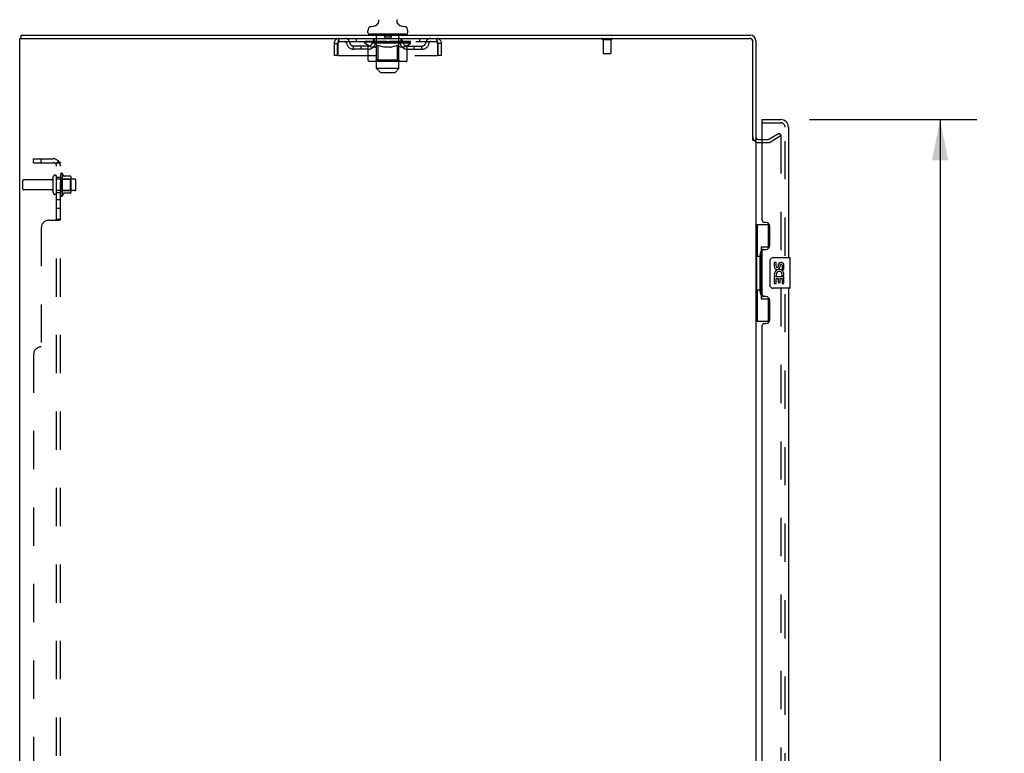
# Model space of a CAD drawing. Header units: inches. Extents: x 0 to 227, y 0 to 147.
# Tile 4 of 26: x 18 to 50, y 72 to 96. Entities that reach past the tile are written whole.
import ezdxf

# ---------------------------------------------------------------- set-up
doc = ezdxf.new("R2010")
doc.units = ezdxf.units.IN
doc.header["$LTSCALE"] = 12.466667
doc.header["$MEASUREMENT"] = 0
doc.linetypes.add('HIDDEN', pattern=[0.2, 0.1, -0.1])
doc.layers.get('0').update_dxf_attribs({"linetype": 'CONTINUOUS'})
for name, color, linetype in [('DEFAULT_2', 8, 'HIDDEN'), ('DIMENSIONS', 7, 'CONTINUOUS'), ('DOOR_ASSEMBLY', 7, 'CONTINUOUS'), ('SUBPANEL', 7, 'CONTINUOUS')]:
    doc.layers.add(name, color=color, linetype=linetype)
doc.styles.get("Standard").update_dxf_attribs({"font": 'arial.ttf'})
doc.dimstyles.new('DIMSTYLE_1', dxfattribs={"dimtxt": 1, "dimasz": 1.333333, "dimexe": 0.09, "dimexo": 0.07, "dimgap": 0.0375, "dimtad": 0, "dimtih": 1, "dimtoh": 1, "dimzin": 4, "dimdsep": 46, "dimtxsty": 'Standard', "dimblk": '_FILLED', "dimblk1": '_FILLED', "dimblk2": '_FILLED', "dimcen": 0.09, "dimadec": 3, "dimazin": 1, "dimtfac": 1, "dimtdec": 3, "dimtofl": 0, "dimtmove": 0, "dimatfit": 3, "dimldrblk": '_FILLED', "dimfxl": 0, "dimtolj": 1, "dimtzin": 4, "dimarcsym": 0})

# ---------------------------------------------------------------- blocks, each defined once
blk = doc.blocks.new('_FILLED')
at = {"color": 0, "linetype": 'ByBlock'}
blk.add_solid([(0, 0), (-1, 0.2), (-1, -0.2)], dxfattribs=at)
blk = doc.blocks.new('*D9')
at = {"layer": 'DIMENSIONS', "color": 2, "linetype": 'Continuous'}
for p, q in [((43.701, 92.378), (49.162, 92.378)), ((47.962, 92.378), (47.962, 56.469)), ((47.962, 17.878), (47.962, 52.969)), ((43.701, 17.878), (49.162, 17.878))]:
    blk.add_line(p, q, dxfattribs=at)
at = {"layer": 'DIMENSIONS', "color": 2, "linetype": 'Continuous', "xscale": 1.3333333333, "yscale": 1.3333333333, "zscale": 1.3333333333}
for p, rotation in [((47.962, 92.378), 90), ((47.962, 17.878), 270)]:
    blk.add_blockref('_FILLED', p, dxfattribs=dict(at, rotation=rotation))
at = {"layer": 'DIMENSIONS', "color": 2, "linetype": 'Continuous', "insert": (47.962, 55.969), "char_height": 1, "width": 4.18587, "attachment_point": 2, "line_spacing_factor": 0.9}
blk.add_mtext('74.50\\PDOOR', dxfattribs=at)

msp = doc.modelspace()

# ---------------------------------------------------------------- linework, layer by layer
at = {"color": 7, "linetype": 'Continuous'}
for p, q in [((29.599, 95.472), (29.595, 95.47)), ((18.009, 95.024), (18.009, 95.128)), ((29.302, 95.218), (29.302, 95.273)), ((29.362, 95.128), (29.362, 95.158)), ((30.552, 95.158), (29.362, 95.158)), ((30.552, 95.128), (30.552, 95.158)), ((30.612, 95.218), (30.612, 95.273)), ((41.853, 91.711), (41.957, 91.711))]:
    msp.add_line(p, q, dxfattribs=at)
at = {"color": 3, "linetype": 'Continuous'}
for p, q in [((17.957, 11.232), (17.957, 95.024)), ((17.957, 95.024), (41.763, 95.024)), ((18.009, 95.128), (41.768, 95.128)), ((41.853, 91.71), (41.853, 94.934)), ((41.957, 94.939), (41.957, 91.711)), ((41.957, 91.68), (41.957, 18.576)), ((42.042, 91.732), (42.161, 91.732))]:
    msp.add_line(p, q, dxfattribs=at)
at = {"color": 7, "linetype": 'Continuous'}
for points in [[(29.644, 95.632), (29.645, 95.628), (29.647, 95.623), (29.648, 95.618), (29.649, 95.613), (29.65, 95.608), (29.651, 95.603), (29.652, 95.598), (29.652, 95.593), (29.653, 95.588), (29.653, 95.583), (29.653, 95.578), (29.652, 95.573), (29.652, 95.568), (29.651, 95.563), (29.65, 95.558), (29.649, 95.553), (29.648, 95.548), (29.647, 95.543), (29.645, 95.538), (29.644, 95.533), (29.642, 95.528), (29.64, 95.524), (29.638, 95.519), (29.635, 95.515), (29.633, 95.51), (29.63, 95.506), (29.627, 95.502), (29.624, 95.498), (29.621, 95.494), (29.618, 95.49), (29.614, 95.486), (29.611, 95.483), (29.607, 95.479), (29.603, 95.476), (29.599, 95.472)], [(30.318, 95.47), (30.314, 95.472), (30.31, 95.476), (30.306, 95.479), (30.303, 95.482), (30.299, 95.486), (30.296, 95.49), (30.292, 95.494), (30.289, 95.498), (30.286, 95.502), (30.283, 95.506), (30.281, 95.51), (30.278, 95.515), (30.276, 95.519), (30.273, 95.524), (30.271, 95.528), (30.269, 95.533), (30.268, 95.538), (30.266, 95.543), (30.265, 95.548), (30.264, 95.553), (30.263, 95.558), (30.262, 95.563), (30.261, 95.568), (30.261, 95.573), (30.26, 95.578), (30.26, 95.583), (30.26, 95.588), (30.261, 95.593), (30.261, 95.598), (30.262, 95.603), (30.263, 95.608), (30.264, 95.613), (30.265, 95.618), (30.266, 95.623), (30.268, 95.628), (30.269, 95.632)]]:
    msp.add_lwpolyline(points, dxfattribs=at)
for centre, radius, start, end in [((29.442, 95.273), 0.14, 92.9727, 180), ((29.419, 95.712), 0.3, 272.9727, 320.1819), ((30.494, 95.712), 0.3, 219.818, 267.0273), ((30.472, 95.273), 0.14, 0, 87.0273), ((29.362, 95.218), 0.06, 180, 270), ((30.552, 95.218), 0.06, 270, 360), ((41.768, 94.939), 0.085, 0, 90)]:
    msp.add_arc(centre, radius, start, end, dxfattribs=at)
at = {"color": 3, "linetype": 'Continuous'}
for centre, radius, start, end in [((41.763, 94.934), 0.09, 0, 90), ((41.768, 94.939), 0.189, 0, 90), ((42.042, 91.817), 0.085, 180, 270)]:
    msp.add_arc(centre, radius, start, end, dxfattribs=at)
at = {"layer": 'DEFAULT_2', "color": 8, "linetype": 'HIDDEN'}
for p, q in [((28.374, 94.92), (28.374, 95.024)), ((28.925, 95.024), (28.925, 94.92)), ((29.519, 94.92), (29.519, 95.024)), ((29.592, 94.038), (29.592, 95.128)), ((29.852, 95.148), (29.852, 95.068)), ((30.052, 95.058), (29.862, 95.058)), ((30.062, 95.148), (30.062, 95.068)), ((30.322, 94.038), (30.322, 95.128)), ((30.394, 94.92), (30.394, 95.024)), ((30.988, 95.024), (30.988, 94.92)), ((31.54, 95.024), (31.54, 94.92)), ((28.207, 94.857), (28.207, 94.461)), ((28.207, 94.857), (28.311, 94.857)), ((28.311, 94.857), (28.311, 94.461)), ((28.341, 94.461), (28.341, 94.857)), ((28.374, 94.92), (31.54, 94.92)), ((28.842, 94.669), (28.842, 94.773)), ((29.325, 94.773), (28.842, 94.773)), ((29.092, 94.669), (29.092, 94.773)), ((29.213, 94.865), (29.213, 94.912)), ((29.213, 94.912), (29.57, 94.912)), ((29.321, 94.79), (29.213, 94.865)), ((30.7, 94.865), (29.213, 94.865)), ((29.214, 94.912), (29.214, 94.917)), ((29.354, 94.916), (29.214, 94.917)), ((29.224, 94.912), (29.224, 94.92)), ((29.235, 94.908), (29.235, 94.912)), ((29.235, 94.908), (30.678, 94.908)), ((29.245, 94.908), (29.245, 94.912)), ((29.246, 94.908), (29.246, 94.912)), ((29.258, 94.912), (29.258, 94.92)), ((29.277, 94.908), (29.277, 94.912)), ((29.28, 94.908), (29.28, 94.912)), ((29.313, 94.912), (29.313, 94.92)), ((29.321, 94.31), (29.321, 94.79)), ((29.321, 94.79), (29.341, 94.776)), ((29.33, 94.908), (29.33, 94.912)), ((29.333, 94.908), (29.333, 94.912)), ((29.361, 94.765), (29.341, 94.776)), ((29.354, 94.912), (29.354, 94.916)), ((29.38, 94.755), (29.36, 94.765)), ((29.399, 94.746), (29.38, 94.755)), ((29.387, 94.912), (29.387, 94.92)), ((29.388, 94.908), (29.388, 94.912)), ((29.389, 94.908), (29.389, 94.912)), ((29.392, 94.908), (29.392, 94.912)), ((29.418, 94.74), (29.399, 94.746)), ((29.402, 94.908), (29.402, 94.912)), ((29.402, 94.908), (29.402, 94.912)), ((29.406, 94.908), (29.406, 94.912)), ((29.409, 94.908), (29.409, 94.913)), ((29.413, 94.908), (29.413, 94.912)), ((29.437, 94.735), (29.418, 94.74)), ((29.432, 94.908), (29.432, 94.912)), ((29.523, 94.735), (29.437, 94.735)), ((29.45, 94.908), (29.45, 94.912)), ((29.453, 94.908), (29.453, 94.915)), ((29.479, 94.912), (29.479, 94.92)), ((29.479, 94.908), (29.479, 94.912)), ((29.49, 94.908), (29.49, 94.912)), ((29.495, 94.908), (29.495, 94.912)), ((29.503, 94.908), (29.503, 94.912)), ((29.519, 94.908), (29.519, 94.917)), ((29.523, 94.735), (29.542, 94.74)), ((29.539, 94.908), (29.539, 94.912)), ((29.561, 94.746), (29.541, 94.74)), ((29.542, 94.908), (29.542, 94.912)), ((29.58, 94.755), (29.561, 94.746)), ((29.57, 94.908), (29.57, 94.912)), ((29.599, 94.765), (29.58, 94.755)), ((29.648, 94.912), (29.582, 94.912)), ((29.585, 94.912), (29.585, 94.92)), ((29.591, 94.313), (29.591, 94.862)), ((29.593, 94.908), (29.593, 94.912)), ((29.599, 94.908), (29.599, 94.912)), ((29.619, 94.776), (29.599, 94.765)), ((29.605, 94.908), (29.605, 94.918)), ((29.613, 94.908), (29.613, 94.912)), ((29.639, 94.79), (29.619, 94.776)), ((29.624, 94.908), (29.624, 94.912)), ((29.639, 94.31), (29.639, 94.79)), ((29.639, 94.79), (29.679, 94.776)), ((29.648, 94.908), (29.648, 94.912)), ((29.736, 94.912), (29.673, 94.912)), ((29.718, 94.765), (29.678, 94.776)), ((29.697, 94.908), (29.697, 94.912)), ((29.702, 94.912), (29.702, 94.92)), ((29.707, 94.908), (29.707, 94.912)), ((29.709, 94.908), (29.709, 94.919)), ((29.713, 94.908), (29.713, 94.912)), ((29.757, 94.755), (29.718, 94.765)), ((29.722, 94.908), (29.722, 94.912)), ((29.736, 94.908), (29.736, 94.912)), ((29.795, 94.746), (29.756, 94.755)), ((29.83, 94.912), (29.772, 94.912)), ((29.789, 94.908), (29.789, 94.912)), ((29.833, 94.74), (29.794, 94.746)), ((29.822, 94.912), (29.957, 94.92)), ((29.827, 94.912), (29.827, 94.92)), ((29.828, 94.92), (29.827, 94.92)), ((29.828, 94.912), (29.828, 94.92)), ((29.828, 94.908), (29.828, 94.912)), ((29.83, 94.908), (29.83, 94.912)), ((29.833, 94.908), (29.833, 94.912)), ((29.871, 94.735), (29.833, 94.74)), ((29.834, 94.908), (29.834, 94.912)), ((30.042, 94.735), (29.871, 94.735)), ((29.928, 94.912), (29.877, 94.912)), ((29.886, 94.908), (29.886, 94.912)), ((29.928, 94.908), (29.928, 94.912)), ((29.954, 94.912), (29.953, 94.912)), ((29.953, 94.908), (29.953, 94.912)), ((29.954, 94.908), (29.954, 94.912)), ((29.957, 94.912), (29.957, 94.92)), ((29.957, 94.92), (30.091, 94.912)), ((29.96, 94.908), (29.96, 94.912)), ((29.96, 94.908), (29.96, 94.912)), ((29.96, 94.912), (29.96, 94.912)), ((29.985, 94.908), (29.985, 94.912)), ((29.985, 94.912), (30.036, 94.912)), ((30.027, 94.908), (30.027, 94.912)), ((30.042, 94.735), (30.08, 94.74)), ((30.079, 94.908), (30.079, 94.912)), ((30.08, 94.908), (30.08, 94.912)), ((30.119, 94.746), (30.08, 94.74)), ((30.083, 94.908), (30.083, 94.912)), ((30.083, 94.912), (30.141, 94.912)), ((30.085, 94.912), (30.085, 94.92)), ((30.085, 94.92), (30.086, 94.92)), ((30.085, 94.908), (30.085, 94.912)), ((30.086, 94.912), (30.086, 94.92)), ((30.157, 94.755), (30.118, 94.746)), ((30.124, 94.908), (30.124, 94.912)), ((30.196, 94.765), (30.156, 94.755)), ((30.177, 94.908), (30.177, 94.912)), ((30.177, 94.912), (30.24, 94.912)), ((30.191, 94.908), (30.191, 94.912)), ((30.235, 94.776), (30.195, 94.765)), ((30.2, 94.908), (30.2, 94.912)), ((30.204, 94.908), (30.204, 94.919)), ((30.206, 94.908), (30.206, 94.912)), ((30.211, 94.912), (30.211, 94.92)), ((30.216, 94.908), (30.216, 94.912)), ((30.274, 94.79), (30.234, 94.776)), ((30.265, 94.908), (30.265, 94.912)), ((30.265, 94.912), (30.331, 94.912)), ((30.274, 94.31), (30.274, 94.79)), ((30.274, 94.79), (30.294, 94.776)), ((30.289, 94.908), (30.289, 94.912)), ((30.314, 94.765), (30.294, 94.776)), ((30.3, 94.908), (30.3, 94.912)), ((30.308, 94.908), (30.308, 94.918)), ((30.333, 94.755), (30.314, 94.765)), ((30.315, 94.908), (30.315, 94.912)), ((30.32, 94.908), (30.32, 94.912)), ((30.322, 94.313), (30.322, 94.862)), ((30.328, 94.912), (30.328, 94.92)), ((30.353, 94.746), (30.333, 94.755)), ((30.343, 94.908), (30.343, 94.912)), ((30.343, 94.912), (30.572, 94.912)), ((30.372, 94.74), (30.352, 94.746)), ((30.371, 94.908), (30.371, 94.912)), ((30.391, 94.735), (30.371, 94.74)), ((30.374, 94.908), (30.374, 94.912)), ((30.476, 94.735), (30.391, 94.735)), ((30.394, 94.908), (30.394, 94.917)), ((30.41, 94.908), (30.41, 94.912)), ((30.418, 94.908), (30.418, 94.912)), ((30.423, 94.908), (30.423, 94.912)), ((30.434, 94.912), (30.434, 94.92)), ((30.434, 94.908), (30.434, 94.912)), ((30.46, 94.908), (30.46, 94.915)), ((30.463, 94.908), (30.463, 94.912)), ((30.476, 94.735), (30.495, 94.74)), ((30.481, 94.908), (30.481, 94.912)), ((30.514, 94.746), (30.495, 94.74)), ((30.5, 94.908), (30.5, 94.912)), ((30.504, 94.908), (30.504, 94.913)), ((30.507, 94.908), (30.507, 94.912)), ((30.511, 94.908), (30.511, 94.912)), ((30.511, 94.908), (30.511, 94.912)), ((30.533, 94.755), (30.514, 94.746)), ((30.521, 94.908), (30.521, 94.912)), ((30.524, 94.908), (30.524, 94.912)), ((30.525, 94.908), (30.525, 94.912)), ((30.526, 94.912), (30.526, 94.92)), ((30.553, 94.765), (30.533, 94.755)), ((30.572, 94.776), (30.552, 94.765)), ((30.592, 94.79), (30.572, 94.776)), ((30.58, 94.908), (30.58, 94.912)), ((30.583, 94.908), (30.583, 94.912)), ((30.588, 94.773), (31.071, 94.773)), ((30.592, 94.79), (30.7, 94.865)), ((30.592, 94.31), (30.592, 94.79)), ((30.6, 94.912), (30.6, 94.92)), ((30.633, 94.908), (30.633, 94.912)), ((30.636, 94.908), (30.636, 94.912)), ((30.655, 94.912), (30.655, 94.92)), ((30.667, 94.908), (30.667, 94.912)), ((30.668, 94.908), (30.668, 94.912)), ((30.678, 94.908), (30.678, 94.912)), ((30.689, 94.912), (30.689, 94.92)), ((30.7, 94.865), (30.7, 94.92)), ((30.821, 94.669), (30.821, 94.773)), ((31.071, 94.669), (31.071, 94.773)), ((31.573, 94.857), (31.573, 94.461)), ((31.603, 94.461), (31.603, 94.857)), ((31.707, 94.857), (31.603, 94.857)), ((31.707, 94.461), (31.707, 94.857)), ((37.245, 94.981), (36.961, 94.981)), ((36.979, 94.981), (36.979, 94.534)), ((37.227, 94.981), (37.227, 94.534)), ((28.311, 94.461), (28.207, 94.461)), ((28.341, 94.461), (31.573, 94.461)), ((29.325, 94.669), (28.842, 94.669)), ((30.588, 94.669), (31.071, 94.669)), ((31.707, 94.461), (31.603, 94.461)), ((37.217, 94.524), (36.989, 94.524)), ((30.542, 94.267), (29.371, 94.267)), ((29.591, 94.313), (29.544, 94.267)), ((30.322, 94.313), (29.591, 94.313)), ((30.249, 94.267), (30.252, 94.267)), ((30.258, 94.269), (30.261, 94.272)), ((30.261, 94.272), (30.264, 94.275)), ((30.322, 94.313), (30.369, 94.267)), ((29.722, 93.908), (29.592, 94.038)), ((30.322, 94.038), (29.592, 94.038)), ((29.722, 93.908), (30.192, 93.908)), ((30.192, 93.908), (30.322, 94.038)), ((42.377, 91.736), (42.717, 91.932)), ((42.769, 91.842), (42.429, 91.646)), ((42.717, 91.932), (42.769, 91.842)), ((42.769, 91.862), (42.769, 18.393)), ((42.042, 91.628), (42.361, 91.628)), ((42.161, 91.732), (42.361, 91.732)), ((19.286, 90.587), (19.286, 89.919)), ((19.356, 89.897), (19.356, 90.609)), ((19.611, 90.53), (19.383, 90.53)), ((18.061, 90.118), (18.061, 90.388)), ((18.988, 90.418), (18.091, 90.418)), ((19.051, 89.995), (19.051, 90.51)), ((19.161, 89.995), (19.161, 90.51)), ((19.756, 90.44), (19.161, 90.44)), ((19.306, 90.436), (19.286, 90.456)), ((19.306, 90.436), (19.306, 90.069)), ((19.306, 90.436), (19.602, 90.436)), ((19.602, 90.436), (19.622, 90.456)), ((19.602, 90.436), (19.602, 90.069)), ((19.622, 90.508), (19.622, 89.997)), ((19.786, 90.095), (19.786, 90.41)), ((18.988, 90.088), (18.091, 90.088)), ((19.756, 90.065), (19.161, 90.065)), ((19.306, 90.069), (19.286, 90.049)), ((19.306, 90.069), (19.602, 90.069)), ((19.611, 89.975), (19.383, 89.975)), ((19.602, 90.069), (19.622, 90.049))]:
    msp.add_line(p, q, dxfattribs=at)
for points in [[(28.341, 94.857), (28.343, 94.876), (28.345, 94.894), (28.348, 94.912), (28.35, 94.929), (28.352, 94.946), (28.355, 94.961), (28.357, 94.975), (28.359, 94.987), (28.362, 94.998), (28.364, 95.007), (28.366, 95.014), (28.369, 95.02), (28.371, 95.023), (28.374, 95.024)], [(31.54, 95.024), (31.542, 95.023), (31.544, 95.02), (31.547, 95.014), (31.549, 95.007), (31.551, 94.998), (31.554, 94.987), (31.556, 94.975), (31.558, 94.961), (31.561, 94.946), (31.563, 94.929), (31.565, 94.912), (31.568, 94.894), (31.57, 94.876), (31.573, 94.857)], [(28.341, 94.857), (28.343, 94.864), (28.345, 94.871), (28.348, 94.878), (28.35, 94.884), (28.352, 94.89), (28.355, 94.896), (28.357, 94.901), (28.359, 94.906), (28.362, 94.91), (28.364, 94.914), (28.366, 94.916), (28.369, 94.918), (28.371, 94.919), (28.374, 94.92)], [(31.54, 94.92), (31.542, 94.919), (31.544, 94.918), (31.547, 94.916), (31.549, 94.914), (31.551, 94.91), (31.554, 94.906), (31.556, 94.901), (31.558, 94.896), (31.561, 94.89), (31.563, 94.884), (31.565, 94.878), (31.568, 94.871), (31.57, 94.864), (31.573, 94.857)], [(29.371, 94.267), (29.365, 94.267), (29.359, 94.268), (29.353, 94.269), (29.347, 94.272), (29.342, 94.275), (29.337, 94.278), (29.332, 94.282), (29.329, 94.287), (29.325, 94.292), (29.323, 94.298), (29.321, 94.304), (29.321, 94.31)], [(29.664, 94.267), (29.661, 94.267), (29.658, 94.268), (29.655, 94.269), (29.652, 94.272), (29.649, 94.275), (29.647, 94.278), (29.644, 94.282), (29.643, 94.287), (29.641, 94.292), (29.64, 94.298), (29.639, 94.304), (29.639, 94.31)], [(30.252, 94.267), (30.255, 94.268), (30.258, 94.269)], [(30.264, 94.275), (30.266, 94.278), (30.269, 94.282), (30.271, 94.287), (30.272, 94.292)], [(30.266, 94.278), (30.269, 94.282), (30.271, 94.287)], [(30.272, 94.292), (30.273, 94.298), (30.274, 94.304), (30.274, 94.31)], [(30.273, 94.298), (30.274, 94.304), (30.274, 94.31)], [(30.542, 94.267), (30.548, 94.267), (30.554, 94.268), (30.56, 94.269), (30.566, 94.272), (30.571, 94.275), (30.576, 94.278), (30.581, 94.282), (30.585, 94.287), (30.588, 94.292), (30.59, 94.298), (30.592, 94.304), (30.592, 94.31)], [(42.752, 91.882), (42.752, 91.882), (42.75, 91.882), (42.748, 91.882), (42.746, 91.881), (42.744, 91.88)], [(42.757, 91.881), (42.755, 91.882), (42.753, 91.882), (42.752, 91.882)], [(42.757, 91.881), (42.759, 91.88), (42.761, 91.879), (42.762, 91.878), (42.764, 91.877), (42.765, 91.875), (42.766, 91.873), (42.767, 91.871), (42.768, 91.869), (42.769, 91.867), (42.769, 91.865), (42.769, 91.862)]]:
    msp.add_lwpolyline(points, dxfattribs=at)
for centre, radius, start, end in [((28.374, 94.857), 0.167, 90, 180), ((28.553, 94.857), 0.167, 8.0716, 90), ((29.614, 94.857), 0.167, 90, 171.9284), ((29.562, 95.128), 0.03, 0, 90), ((29.842, 95.148), 0.01, 0, 90), ((29.862, 95.068), 0.01, 180, 270), ((30.052, 95.068), 0.01, 270, 360), ((30.072, 95.148), 0.01, 90, 180), ((30.299, 94.857), 0.167, 8.0716, 90), ((30.352, 95.128), 0.03, 90, 180), ((31.36, 94.857), 0.167, 90, 171.9284), ((31.54, 94.857), 0.167, 0, 90), ((36.961, 95.002), 0.0215, 90, 270), ((37.245, 95.002), 0.0215, 270, 90), ((28.374, 94.857), 0.063, 90, 180), ((28.553, 94.857), 0.0625, 7.9863, 90), ((28.842, 94.898), 0.229, 187.9863, 270), ((28.842, 94.898), 0.125, 188.0716, 270), ((29.325, 94.898), 0.125, 270, 351.9284), ((29.325, 94.898), 0.229, 270, 352.0137), ((29.544, 94.862), 0.0466, 0, 90), ((29.614, 94.857), 0.0625, 90, 172.0137), ((30.299, 94.857), 0.0625, 7.9863, 90), ((30.369, 94.862), 0.0466, 90, 180), ((30.588, 94.898), 0.229, 187.9863, 270), ((30.588, 94.898), 0.125, 188.0716, 270), ((31.071, 94.898), 0.125, 270, 351.9284), ((31.071, 94.898), 0.229, 270, 352.0137), ((31.36, 94.857), 0.0625, 90, 172.0137), ((31.54, 94.857), 0.063, 0, 90), ((36.989, 94.534), 0.01, 180, 270), ((37.217, 94.534), 0.01, 270, 360), ((42.042, 91.817), 0.189, 180, 270), ((42.361, 91.765), 0.033, 270, 300), ((42.361, 91.765), 0.137, 270, 300), ((19.106, 90.51), 0.055, 360, 180), ((19.324, 90.587), 0.0384, 34.4497, 180), ((18.755, 90.253), 0.698, 23.9679, 30.6631), ((19.402, 90.54), 0.01, 203.9679, 270), ((19.611, 90.52), 0.01, 5.1938, 90), ((19.48, 90.508), 0.141, 0, 5.2081), ((18.091, 90.388), 0.03, 90, 180), ((18.988, 90.48), 0.0625, 270, 360), ((19.756, 90.41), 0.03, 360, 90), ((18.091, 90.118), 0.03, 180, 270), ((18.988, 90.025), 0.0625, 0, 90), ((19.106, 89.995), 0.055, 180, 0), ((19.324, 89.919), 0.0384, 180, 325.5503), ((18.755, 90.253), 0.698, 329.3369, 336.0321), ((19.402, 89.965), 0.01, 90, 156.0321), ((19.611, 89.985), 0.01, 270, 354.8062), ((19.48, 89.997), 0.141, 354.7919, 360), ((19.756, 90.095), 0.03, 270, 0)]:
    msp.add_arc(centre, radius, start, end, dxfattribs=at)
for centre, major_axis, ratio, start_param, end_param in [((29.957, 94.92), (0.743, 0.008), 0.059247, 9.249624, 9.431866), ((29.957, 94.92), (0.744, 0), 0.060167, -3.084065, -2.96706), ((29.161, 94.906), (0.232, 0.002), 0.059247, 0.251393, 1.295349), ((29.957, 94.92), (0.743, 0.015), 0.056515, 2.79136, 2.965893), ((29.242, 94.906), (0.232, -0.002), 0.059247, 0.601702, 1.645657), ((29.957, 94.92), (0.743, -0.008), 0.059247, -2.966439, -2.791906), ((29.161, 94.898), (0.232, 0.005), 0.056515, 1.199244, 1.294804), ((29.242, 94.898), (0.232, 0), 0.060167, 1.549477, 1.645036), ((29.245, 94.901), (0.192, 0.002), 0.059247, 1.051627, 1.625044), ((29.19, 94.898), (0.232, 0.002), 0.059247, 1.16236, 1.374323), ((29.222, 94.901), (0.192, 0.004), 0.056515, 0.876548, 1.449966), ((29.29, 94.901), (0.192, 0), 0.060167, 1.226781, 1.800198), ((29.157, 94.906), (0.232, 0.005), 0.056515, 0.076315, 1.120271), ((29.957, 94.92), (0.743, 0.022), 0.052059, 2.616423, 2.790956), ((29.315, 94.906), (0.232, -0.005), 0.056515, 0.77678, 1.820736), ((29.957, 94.92), (0.743, -0.015), 0.056515, -2.79136, -2.616827), ((29.157, 94.898), (0.232, 0.007), 0.052059, 1.024308, 1.119867), ((29.315, 94.898), (0.232, -0.002), 0.059247, 1.724631, 1.82019), ((29.222, 94.901), (0.192, 0.006), 0.052059, 0.701611, 1.275029), ((29.355, 94.901), (0.192, -0.002), 0.059247, 1.401935, 1.975352), ((29.957, 94.92), (0.743, 0.029), 0.046022, 2.441677, 2.61621), ((29.408, 94.906), (0.232, -0.007), 0.052059, 0.951717, 1.995673), ((29.177, 94.906), (0.232, 0.007), 0.052059, -0.098622, 0.945334), ((29.957, 94.92), (0.743, -0.022), 0.052059, -2.616423, -2.441891), ((29.177, 94.898), (0.232, 0.009), 0.046022, 0.849561, 0.945121), ((29.408, 94.898), (0.232, -0.005), 0.056515, 1.899709, 1.995269), ((29.243, 94.901), (0.192, 0.007), 0.046022, 0.526865, 1.100283), ((29.438, 94.901), (0.192, -0.004), 0.056515, 1.577013, 2.150431), ((29.19, 94.906), (0.232, 0), 0.060167, 0.426548, 0.780915), ((29.957, 94.92), (0.743, 0.034), 0.038593, 2.267147, 2.44168), ((29.517, 94.906), (0.232, -0.009), 0.046022, 1.126463, 2.170419), ((29.221, 94.906), (0.232, 0.009), 0.046022, -0.273368, 0.770588), ((29.957, 94.92), (0.743, -0.029), 0.046022, -2.441677, -2.267144), ((29.221, 94.898), (0.232, 0.011), 0.038593, 0.675031, 0.77059), ((29.517, 94.898), (0.232, -0.007), 0.052059, 2.074646, 2.170205), ((29.286, 94.901), (0.192, 0.009), 0.038593, 0.352335, 0.925752), ((29.537, 94.901), (0.192, -0.006), 0.052059, 1.75195, 2.325367), ((29.957, 94.92), (0.743, 0.039), 0.030002, 2.09283, 2.267363), ((29.64, 94.906), (0.232, -0.011), 0.038593, 1.300994, 2.344949), ((29.287, 94.906), (0.232, 0.011), 0.038593, -0.447899, 0.596057), ((29.957, 94.92), (0.743, -0.034), 0.038593, -2.267147, -2.092614), ((29.287, 94.898), (0.232, 0.012), 0.030002, 0.500714, 0.596274), ((29.64, 94.898), (0.232, -0.009), 0.046022, 2.249392, 2.344952), ((29.35, 94.901), (0.192, 0.01), 0.030002, 0.178018, 0.751436), ((29.649, 94.901), (0.192, -0.007), 0.046022, 1.926696, 2.500114), ((29.373, 94.906), (0.232, 0.012), 0.030002, -0.622215, 0.421741), ((29.957, 94.92), (0.743, 0.042), 0.020513, 1.918702, 2.093235), ((29.773, 94.906), (0.232, -0.012), 0.030002, 1.47531, 2.519266), ((29.957, 94.92), (0.743, -0.039), 0.030002, -2.09283, -1.918297), ((29.373, 94.898), (0.232, 0.013), 0.020513, 0.326586, 0.422146), ((29.773, 94.898), (0.232, -0.011), 0.038593, 2.423923, 2.519482), ((29.432, 94.901), (0.192, 0.011), 0.020513, 0.00389, 0.577307), ((29.77, 94.901), (0.192, -0.009), 0.038593, 2.101227, 2.674644), ((29.478, 94.906), (0.232, 0.013), 0.020513, -0.796343, 0.247613), ((29.957, 94.92), (0.743, 0.044), 0.010411, 1.744712, 1.919245), ((29.911, 94.906), (0.232, -0.013), 0.020513, 1.649438, 2.693394), ((29.957, 94.92), (0.743, -0.042), 0.020513, -1.918702, -1.744169), ((29.478, 94.898), (0.232, 0.014), 0.010411, 0.152596, 0.248156), ((29.911, 94.898), (0.232, -0.012), 0.030002, 2.598239, 2.693799), ((29.53, 94.901), (0.192, 0.011), 0.010411, 6.113086, 6.686503), ((29.897, 94.901), (0.192, -0.01), 0.030002, 2.275543, 2.848961), ((29.596, 94.906), (0.232, 0.014), 0.010411, -0.970333, -0.000837), ((30.051, 94.906), (0.232, -0.014), 0.010411, 1.823428, 2.867384), ((29.957, 94.92), (0.743, -0.044), 0.010411, -1.744712, -1.570179), ((30.051, 94.898), (0.232, -0.013), 0.020513, 2.772368, 2.867927), ((30.025, 94.901), (0.192, -0.011), 0.020513, 2.449671, 3.023089), ((29.863, 94.906), (0.232, 0.014), 0.010411, 0.274209, 1.318165), ((29.761, 94.901), (0.192, 0.011), 0.010411, -0.000452, 0.517932), ((29.726, 94.898), (0.232, 0.014), 0.010411, 0.099676, 0.195236), ((29.957, 94.92), (0.743, 0.044), 0.010411, -1.571413, -1.39688), ((30.187, 94.898), (0.232, -0.014), 0.010411, 2.946357, 3.041917), ((30.152, 94.901), (0.192, -0.011), 0.010411, 2.623661, 3.142044), ((30.002, 94.906), (0.232, 0.013), 0.020513, 0.448199, 1.492154), ((29.888, 94.901), (0.192, 0.011), 0.020513, 0.118504, 0.691921), ((29.863, 94.898), (0.232, 0.013), 0.020513, 0.273666, 0.369225), ((30.317, 94.906), (0.232, -0.014), 0.010411, -3.140756, -2.17126), ((29.957, 94.92), (0.743, 0.042), 0.020513, -1.397424, -1.222891), ((29.957, 94.92), (0.743, -0.044), 0.010411, 1.222347, 1.39688), ((30.14, 94.906), (0.232, 0.012), 0.030002, 0.622327, 1.666283), ((30.016, 94.901), (0.192, 0.01), 0.030002, 0.292632, 0.86605), ((30.383, 94.901), (0.192, -0.011), 0.010411, 2.738275, 3.311692), ((30.436, 94.906), (0.232, -0.013), 0.020513, 2.89398, 3.937936), ((30.002, 94.898), (0.232, 0.012), 0.030002, 0.447794, 0.543354), ((30.436, 94.898), (0.232, -0.014), 0.010411, 2.893437, 2.988996), ((30.273, 94.906), (0.232, 0.011), 0.038593, 0.796643, 1.840599), ((29.957, 94.92), (0.743, 0.039), 0.030002, -1.223295, -1.048762), ((29.957, 94.92), (0.743, -0.042), 0.020513, 1.048358, 1.222891), ((30.143, 94.901), (0.192, 0.009), 0.038593, 0.466948, 1.040366), ((30.481, 94.901), (0.192, -0.011), 0.020513, 2.564285, 3.137703), ((30.54, 94.906), (0.232, -0.012), 0.030002, 2.719852, 3.763807), ((30.396, 94.906), (0.232, 0.009), 0.046022, 0.971174, 2.01513), ((30.14, 94.898), (0.232, 0.011), 0.038593, 0.62211, 0.71767), ((30.54, 94.898), (0.232, -0.013), 0.020513, 2.719447, 2.815007), ((29.957, 94.92), (0.743, 0.034), 0.038593, -1.048979, -0.874446), ((29.957, 94.92), (0.743, -0.039), 0.030002, 0.874229, 1.048762), ((30.264, 94.901), (0.192, 0.007), 0.046022, 0.641479, 1.214897), ((30.505, 94.906), (0.232, 0.007), 0.052059, 1.14592, 2.189876), ((30.563, 94.901), (0.192, -0.01), 0.030002, 2.390157, 2.963574), ((30.626, 94.906), (0.232, -0.011), 0.038593, 2.545535, 3.589491), ((30.376, 94.901), (0.192, 0.006), 0.052059, 0.816225, 1.389643), ((30.273, 94.898), (0.232, 0.009), 0.046022, 0.796641, 0.892201), ((30.626, 94.898), (0.232, -0.012), 0.030002, 2.545319, 2.640878), ((30.598, 94.906), (0.232, 0.005), 0.056515, 1.320857, 2.364813), ((29.957, 94.92), (0.743, 0.029), 0.046022, -0.874448, -0.699915), ((29.957, 94.92), (0.743, -0.034), 0.038593, 0.699913, 0.874446), ((30.627, 94.901), (0.192, -0.009), 0.038593, 2.21584, 2.789258), ((30.692, 94.906), (0.232, -0.009), 0.046022, 2.371005, 3.41496), ((30.475, 94.901), (0.192, 0.004), 0.056515, 0.991162, 1.564579), ((30.672, 94.906), (0.232, 0.002), 0.059247, 1.495935, 2.539891), ((30.736, 94.906), (0.232, -0.007), 0.052059, 2.196258, 3.240214), ((30.67, 94.901), (0.192, -0.007), 0.046022, 2.04131, 2.614727), ((30.396, 94.898), (0.232, 0.007), 0.052059, 0.971387, 1.066947), ((30.692, 94.898), (0.232, -0.011), 0.038593, 2.371002, 2.466562), ((30.723, 94.906), (0.232, 0), 0.060167, 1.671089, 2.715045), ((30.756, 94.906), (0.232, -0.005), 0.056515, 2.021322, 3.065278), ((29.957, 94.92), (0.743, 0.022), 0.052059, -0.699702, -0.525169), ((29.957, 94.92), (0.743, -0.029), 0.046022, 0.525382, 0.699915), ((30.558, 94.901), (0.192, 0.002), 0.059247, 1.16624, 1.739658), ((30.752, 94.906), (0.232, -0.002), 0.059247, 1.846243, 2.890199), ((30.691, 94.901), (0.192, -0.006), 0.052059, 1.866564, 2.439981), ((30.623, 94.901), (0.192, 0), 0.060167, 1.341394, 1.914812), ((30.691, 94.901), (0.192, -0.004), 0.056515, 1.691627, 2.265045), ((30.668, 94.901), (0.192, -0.002), 0.059247, 1.516549, 2.089966), ((30.505, 94.898), (0.232, 0.005), 0.056515, 1.146324, 1.241883), ((30.736, 94.898), (0.232, -0.009), 0.046022, 2.196472, 2.292031), ((29.957, 94.92), (0.743, 0.015), 0.056515, -0.524765, -0.350233), ((29.957, 94.92), (0.743, -0.022), 0.052059, 0.350636, 0.525169), ((30.598, 94.898), (0.232, 0.002), 0.059247, 1.321402, 1.416962), ((30.756, 94.898), (0.232, -0.007), 0.052059, 2.021726, 2.117285), ((29.957, 94.92), (0.743, 0.008), 0.059247, -0.349687, -0.175154), ((29.957, 94.92), (0.743, -0.015), 0.056515, 0.1757, 0.350233), ((30.672, 94.898), (0.232, 0), 0.060167, 1.496556, 1.592116), ((30.752, 94.898), (0.232, -0.005), 0.056515, 1.846789, 1.942348), ((30.723, 94.898), (0.232, -0.002), 0.059247, 1.67171, 1.76727), ((29.957, 94.92), (0.744, 0), 0.060167, -0.174533, 0), ((29.957, 94.92), (0.743, -0.008), 0.059247, 0.000621, 0.175154)]:
    msp.add_ellipse(centre, major_axis=major_axis, ratio=ratio, start_param=start_param, end_param=end_param, dxfattribs=at)
at = {"layer": 'DOOR_ASSEMBLY', "color": 7, "linetype": 'Continuous'}
for p, q in [((42.161, 92.274), (42.161, 92.378)), ((42.181, 92.274), (42.161, 92.274)), ((41.957, 88.953), (42.397, 88.953)), ((41.996, 88.953), (41.996, 87.928)), ((42.361, 88.953), (42.361, 88.173)), ((42.097, 87.958), (42.097, 87.979)), ((42.134, 88.218), (42.134, 86.538)), ((42.361, 88.218), (42.134, 88.218)), ((41.974, 87.928), (41.974, 86.828)), ((41.974, 87.928), (42.097, 87.928)), ((42.097, 86.828), (42.097, 87.928)), ((42.42, 86.978), (42.42, 87.778)), ((42.52, 87.878), (43.06, 87.878)), ((42.557, 87.724), (42.557, 87.587)), ((42.62, 87.724), (42.557, 87.724)), ((42.62, 87.587), (42.62, 87.724)), ((42.685, 87.65), (42.685, 87.581)), ((43.075, 86.893), (43.075, 87.863)), ((42.746, 87.587), (42.746, 87.629)), ((42.809, 87.629), (42.809, 87.493)), ((42.809, 87.493), (42.872, 87.493)), ((42.872, 87.493), (42.872, 87.629)), ((42.557, 87.262), (42.557, 87.032)), ((42.575, 87.262), (42.557, 87.262)), ((42.557, 87.032), (42.62, 87.032)), ((42.61, 87.262), (42.637, 87.282)), ((42.61, 87.262), (42.872, 87.262)), ((42.62, 87.032), (42.62, 87.2)), ((42.62, 87.2), (42.685, 87.2)), ((42.685, 87.2), (42.685, 87.063)), ((42.685, 87.063), (42.746, 87.063)), ((42.746, 87.063), (42.746, 87.2)), ((42.746, 87.2), (42.809, 87.2)), ((42.801, 87.298), (42.859, 87.273)), ((42.809, 87.2), (42.809, 87.032)), ((42.809, 87.032), (42.872, 87.032)), ((42.872, 87.032), (42.872, 87.262)), ((41.974, 86.828), (42.097, 86.828)), ((41.996, 86.828), (41.996, 85.803)), ((42.097, 86.777), (42.097, 86.798)), ((43.06, 86.878), (42.52, 86.878)), ((42.134, 86.538), (42.361, 86.538)), ((42.361, 86.583), (42.361, 85.803)), ((41.957, 85.803), (42.397, 85.803))]:
    msp.add_line(p, q, dxfattribs=at)
at = {"layer": 'DOOR_ASSEMBLY', "color": 3, "linetype": 'Continuous'}
for p, q in [((42.161, 92.378), (42.768, 92.378)), ((42.161, 89.085), (42.161, 92.254)), ((43.015, 92.131), (43.015, 87.878)), ((42.281, 89.025), (42.221, 89.025)), ((42.411, 88.275), (42.411, 88.895)), ((42.161, 86.67), (42.161, 88.085)), ((42.221, 88.145), (42.281, 88.145)), ((43.015, 86.878), (43.015, 66.378)), ((42.281, 86.61), (42.221, 86.61)), ((42.411, 85.86), (42.411, 86.48)), ((42.221, 85.73), (42.281, 85.73)), ((42.161, 67.585), (42.161, 85.67))]:
    msp.add_line(p, q, dxfattribs=at)
at = {"layer": 'DOOR_ASSEMBLY', "color": 8, "linetype": 'HIDDEN'}
for p, q in [((42.181, 92.274), (42.768, 92.274)), ((42.911, 18.124), (42.911, 92.131))]:
    msp.add_line(p, q, dxfattribs=at)
at = {"layer": 'DOOR_ASSEMBLY', "color": 7, "linetype": 'Continuous'}
for points in [[(42.134, 88.194), (42.134, 88.191), (42.134, 88.187), (42.135, 88.183), (42.136, 88.179), (42.138, 88.174), (42.14, 88.169), (42.143, 88.163), (42.146, 88.157), (42.149, 88.151), (42.153, 88.144), (42.157, 88.137), (42.162, 88.129), (42.167, 88.12), (42.17, 88.117)], [(42.42, 87.778), (42.42, 87.784), (42.42, 87.79), (42.421, 87.796), (42.423, 87.802), (42.424, 87.808), (42.426, 87.814)], [(42.426, 86.942), (42.424, 86.947), (42.423, 86.953), (42.421, 86.959), (42.42, 86.965), (42.42, 86.972), (42.42, 86.978)], [(42.17, 86.639), (42.167, 86.635), (42.162, 86.627), (42.157, 86.619), (42.153, 86.612), (42.149, 86.605), (42.146, 86.598), (42.143, 86.592), (42.14, 86.587), (42.138, 86.582), (42.136, 86.577), (42.135, 86.573), (42.134, 86.569), (42.134, 86.565), (42.134, 86.562)]]:
    msp.add_lwpolyline(points, dxfattribs=at)
at = {"layer": 'DOOR_ASSEMBLY', "color": 3, "linetype": 'Continuous'}
for centre, radius, start, end in [((42.181, 92.254), 0.02, 90, 180), ((42.768, 92.131), 0.246, 0, 90), ((42.221, 89.085), 0.06, 180, 270), ((42.281, 88.895), 0.13, 0, 90), ((42.281, 88.275), 0.13, 270, 360), ((42.221, 88.085), 0.06, 90, 180), ((42.221, 86.67), 0.06, 180, 270), ((42.281, 86.48), 0.13, 0, 90), ((42.221, 85.67), 0.06, 90, 180), ((42.281, 85.86), 0.13, 270, 360)]:
    msp.add_arc(centre, radius, start, end, dxfattribs=at)
at = {"layer": 'DOOR_ASSEMBLY', "color": 8, "linetype": 'HIDDEN'}
msp.add_arc((42.768, 92.131), 0.142, 0, 90, dxfattribs=at)
at = {"layer": 'DOOR_ASSEMBLY', "color": 7, "linetype": 'Continuous'}
for centre, radius, start, end in [((42.851, 91.988), 0.26, 90, 92.5937), ((42.52, 87.778), 0.1, 90, 158.7946), ((42.777, 87.629), 0.0943, 68.6999, 167.4338), ((42.777, 87.629), 0.0314, 0, 180.0485), ((42.777, 87.629), 0.0943, 0, 68.6704), ((43.06, 87.863), 0.015, 0, 90), ((42.652, 87.587), 0.0943, 180, 360), ((42.711, 87.336), 0.154, 161.4199, 206.1963), ((42.714, 87.336), 0.157, 336.5966, 161.8791), ((42.652, 87.587), 0.0314, 180, 261.2295), ((42.714, 87.336), 0.0943, 336.5966, 215.1122), ((42.651, 87.592), 0.0362, 263.4285, 341.7628), ((42.714, 87.336), 0.157, 205.737, 207.8532), ((42.52, 86.978), 0.1, 201.205, 270), ((43.06, 86.893), 0.015, 270, 360)]:
    msp.add_arc(centre, radius, start, end, dxfattribs=at)
for centre, start_param, end_param in [((42.201, 87.968), 0.699287, 1.51401), ((42.201, 87.968), -4.655602, -3.84088), ((42.201, 86.787), 0.699287, 1.51401), ((42.201, 86.787), -4.655602, -3.84088)]:
    msp.add_ellipse(centre, major_axis=(0, 0.18), ratio=0.579493, start_param=start_param, end_param=end_param, dxfattribs=at)
at = {"layer": 'SUBPANEL', "color": 8, "linetype": 'HIDDEN'}
for p, q in [((18.411, 90.972), (18.411, 91.097)), ((18.411, 91.097), (19.049, 91.097)), ((18.411, 90.972), (19.049, 90.972)), ((18.661, 90.972), (18.661, 91.097)), ((19.232, 91.01), (19.135, 90.931)), ((19.161, 19.284), (19.161, 90.972)), ((19.161, 90.972), (19.286, 90.972)), ((19.286, 19.284), (19.286, 90.972)), ((19.161, 90.503), (19.286, 90.503)), ((19.161, 90.003), (19.286, 90.003)), ((19.161, 89.775), (19.286, 89.775)), ((19.161, 89.494), (19.286, 89.494)), ((18.911, 89.097), (19.232, 89.097)), ((19.146, 89.116), (19.15, 89.119)), ((19.161, 89.132), (19.286, 89.132)), ((19.259, 89.111), (19.263, 89.112)), ((19.263, 89.112), (19.266, 89.114)), ((18.661, 88.847), (18.661, 84.972)), ((18.411, 84.722), (18.411, 25.534))]:
    msp.add_line(p, q, dxfattribs=at)
for points in [[(19.135, 90.931), (19.135, 90.931), (19.134, 90.932), (19.135, 90.933), (19.135, 90.934), (19.135, 90.935), (19.136, 90.936), (19.137, 90.938), (19.138, 90.939), (19.139, 90.941), (19.141, 90.942), (19.142, 90.944)], [(19.142, 90.944), (19.146, 90.948), (19.148, 90.95), (19.15, 90.952), (19.152, 90.955), (19.154, 90.957), (19.156, 90.959), (19.157, 90.962), (19.158, 90.964), (19.159, 90.966), (19.16, 90.968), (19.16, 90.97), (19.161, 90.972)], [(19.157, 90.949), (19.156, 90.949), (19.157, 90.949), (19.157, 90.949), (19.157, 90.949), (19.157, 90.949), (19.158, 90.949), (19.158, 90.95), (19.159, 90.95), (19.159, 90.95), (19.16, 90.951), (19.16, 90.951), (19.161, 90.951), (19.162, 90.952), (19.162, 90.952), (19.163, 90.952), (19.163, 90.953), (19.164, 90.953), (19.165, 90.953), (19.165, 90.954), (19.166, 90.954), (19.167, 90.954), (19.168, 90.955), (19.168, 90.955), (19.169, 90.955), (19.17, 90.956), (19.171, 90.956), (19.171, 90.957), (19.172, 90.957), (19.173, 90.957), (19.174, 90.958), (19.174, 90.958), (19.175, 90.958), (19.176, 90.959), (19.177, 90.959), (19.178, 90.959), (19.179, 90.96), (19.18, 90.96), (19.18, 90.961), (19.181, 90.961), (19.182, 90.961), (19.183, 90.962), (19.184, 90.962), (19.185, 90.962), (19.186, 90.963), (19.187, 90.963), (19.188, 90.964), (19.189, 90.964), (19.19, 90.964), (19.192, 90.965), (19.193, 90.965), (19.194, 90.965), (19.195, 90.966), (19.196, 90.966), (19.197, 90.966), (19.198, 90.967), (19.199, 90.967), (19.2, 90.967), (19.201, 90.968), (19.202, 90.968), (19.203, 90.968), (19.204, 90.969), (19.206, 90.969), (19.207, 90.969), (19.208, 90.969), (19.208, 90.97), (19.209, 90.97), (19.21, 90.97), (19.211, 90.97), (19.212, 90.97), (19.213, 90.971), (19.214, 90.971), (19.215, 90.971), (19.216, 90.971), (19.217, 90.971), (19.218, 90.971), (19.218, 90.971), (19.219, 90.972), (19.219, 90.972), (19.22, 90.972), (19.22, 90.972), (19.22, 90.972)], [(19.161, 90.952), (19.16, 90.951), (19.16, 90.951), (19.159, 90.951), (19.159, 90.95), (19.158, 90.95), (19.158, 90.95), (19.157, 90.949), (19.157, 90.949), (19.157, 90.949), (19.157, 90.949), (19.157, 90.949)], [(19.22, 90.972), (19.22, 90.972), (19.22, 90.972), (19.22, 90.972), (19.22, 90.972), (19.22, 90.972), (19.219, 90.972), (19.219, 90.972), (19.218, 90.972), (19.218, 90.972), (19.217, 90.972)], [(19.232, 91.01), (19.234, 91.008), (19.236, 91.006), (19.239, 91.004), (19.242, 91.002), (19.245, 91), (19.249, 90.998), (19.252, 90.997), (19.256, 90.995)], [(19.256, 90.995), (19.263, 90.992), (19.266, 90.99), (19.27, 90.989), (19.272, 90.987), (19.275, 90.986), (19.278, 90.984), (19.28, 90.982), (19.282, 90.98), (19.284, 90.978), (19.285, 90.976), (19.285, 90.975), (19.285, 90.973), (19.286, 90.972)], [(19.135, 89.097), (19.135, 89.098), (19.134, 89.1), (19.135, 89.102), (19.135, 89.103), (19.135, 89.105), (19.136, 89.106), (19.137, 89.108), (19.138, 89.109), (19.139, 89.111), (19.141, 89.112), (19.142, 89.114), (19.144, 89.115)], [(19.135, 89.097), (19.135, 89.098), (19.134, 89.1), (19.135, 89.102), (19.135, 89.103)], [(19.136, 89.106), (19.137, 89.108), (19.138, 89.109), (19.139, 89.111), (19.141, 89.112), (19.142, 89.114), (19.144, 89.115), (19.146, 89.116)], [(19.15, 89.119), (19.152, 89.12), (19.154, 89.122), (19.156, 89.123), (19.157, 89.125)], [(19.154, 89.122), (19.156, 89.123), (19.157, 89.125), (19.158, 89.126), (19.159, 89.128), (19.16, 89.129), (19.16, 89.131), (19.161, 89.132)], [(19.158, 89.126), (19.159, 89.128), (19.16, 89.129), (19.16, 89.131)], [(19.232, 89.097), (19.234, 89.098), (19.236, 89.1), (19.239, 89.101), (19.242, 89.103), (19.245, 89.104), (19.249, 89.106), (19.252, 89.108), (19.259, 89.111)], [(19.234, 89.098), (19.236, 89.1), (19.239, 89.101)], [(19.266, 89.114), (19.27, 89.115), (19.272, 89.117), (19.275, 89.118), (19.278, 89.12), (19.28, 89.122)], [(19.275, 89.118), (19.278, 89.12), (19.28, 89.122), (19.282, 89.124), (19.284, 89.126), (19.285, 89.127), (19.285, 89.129), (19.285, 89.131), (19.286, 89.132)], [(19.284, 89.126), (19.285, 89.127), (19.285, 89.129), (19.285, 89.131), (19.286, 89.132)]]:
    msp.add_lwpolyline(points, dxfattribs=at)
for centre, radius, start, end in [((19.049, 90.86), 0.237, 0, 90), ((19.049, 90.86), 0.112, 0, 90), ((18.911, 88.847), 0.25, 90, 180), ((18.661, 84.722), 0.25, 90, 180)]:
    msp.add_arc(centre, radius, start, end, dxfattribs=at)

# ---------------------------------------------------------------- dimensions: what is measured, and where the dimension line sits
at = {"layer": 'DIMENSIONS', "color": 2, "linetype": 'Continuous'}
dim = msp.add_linear_dim(base=(47.962, 17.878), p1=(43.631, 92.378), p2=(43.631, 17.878), angle=270, text='<>\\PDOOR', dimstyle='DIMSTYLE_1', dxfattribs=at)
dim.commit()
dim.dimension.update_dxf_attribs({"geometry": '*D9', "text_midpoint": (47.962, 54.719), "dimtype": 160})

doc.saveas('drawing.dxf')
